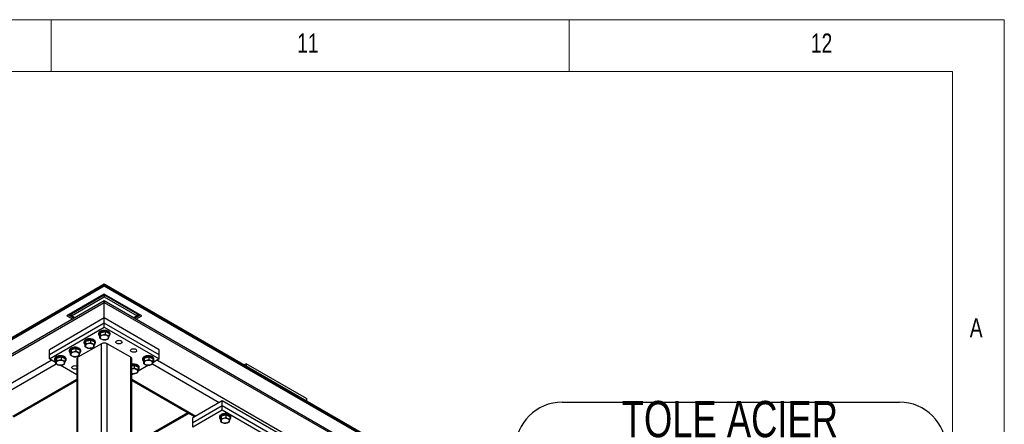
# Model space of a CAD drawing. Header units: millimetres. Extents: x 5 to 589, y 5 to 415.
# Tile 74 of 74: x 494 to 589, y 376 to 415. Entities that reach past the tile are written whole.
import ezdxf

# ---------------------------------------------------------------- set-up
doc = ezdxf.new("R2010")
doc.units = ezdxf.units.MM
doc.layers.add('NOTES', color=6, linetype='Continuous')
doc.layers.add('TRAIT-FORT', color=4, linetype='Continuous', lineweight=25)
doc.styles.add('SLDTEXTSTYLE0', font='TXT', dxfattribs={"width": 0.75})

# ---------------------------------------------------------------- blocks, each defined once
blk = doc.blocks.new('SW_NOTE_14')
at = {"layer": 'NOTES', "color": 0}
for p, q in [((4.496, 4.496), (37.057, 4.496)), ((37.057, -4.496), (4.496, -4.496))]:
    blk.add_line(p, q, dxfattribs=at)
for centre, start, end in [((4.496, 0), 90, 270), ((37.057, 0), 270, 90)]:
    blk.add_arc(centre, 4.496, start, end, dxfattribs=at)
at = {"layer": 'NOTES', "color": 0, "char_height": 3.5, "attachment_point": 2, "style": 'SLDTEXTSTYLE0'}
for s, insert in [('TOLE ACIER', (20.687, 4.611)), ('PIC-LSA201-03', (20.814, 0.085))]:
    blk.add_mtext(s, dxfattribs=dict(at, insert=insert))

msp = doc.modelspace()

# ---------------------------------------------------------------- linework, layer by layer
at = {"color": 7, "linetype": 'Continuous', "lineweight": 18}
for p, q in [((589, 415), (5, 415)), ((497, 415), (497, 410)), ((547, 410), (547, 415)), ((589, 5), (589, 415)), ((584, 410), (10, 410)), ((584, 10), (584, 410))]:
    msp.add_line(p, q, dxfattribs=at)
at = {"layer": 'TRAIT-FORT', "color": 4, "linetype": 'Continuous', "lineweight": 25}
for p, q in [((463.594, 367.232), (502.131, 389.479)), ((463.594, 367.171), (502.131, 389.418)), ((502.131, 389.254), (463.594, 367.007)), ((502.131, 389.479), (502.131, 389.418)), ((502.131, 389.479), (565.771, 352.741)), ((502.131, 389.418), (502.131, 389.254)), ((502.131, 389.418), (565.771, 352.679)), ((565.771, 352.516), (502.131, 389.254)), ((502.131, 387.838), (465.527, 366.708)), ((502.131, 388.479), (498.525, 386.397)), ((498.949, 386.601), (502.131, 388.438)), ((498.949, 386.397), (502.131, 388.234)), ((505.737, 386.397), (502.131, 388.479)), ((502.131, 388.438), (502.131, 388.234)), ((502.131, 388.438), (505.313, 386.601)), ((502.131, 388.234), (505.313, 386.397)), ((563.837, 352.216), (502.131, 387.838)), ((502.131, 387.703), (502.131, 387.838)), ((502.131, 387.838), (502.131, 387.703)), ((465.362, 366.477), (502.131, 387.703)), ((502.131, 387.703), (564.003, 351.985)), ((502.131, 386.192), (502.131, 387.703)), ((502.131, 386.192), (496.828, 383.131)), ((498.525, 386.397), (499.08, 386.077)), ((499.221, 386.158), (498.666, 386.479)), ((498.702, 386.499), (499.256, 386.179)), ((498.949, 386.417), (498.755, 386.53)), ((498.949, 386.601), (498.949, 386.397)), ((499.292, 386.199), (498.949, 386.397)), ((502.131, 385.702), (502.131, 386.192)), ((507.434, 383.131), (502.131, 386.192)), ((505.313, 386.397), (504.971, 386.199)), ((505.006, 386.179), (505.561, 386.499)), ((505.596, 386.479), (505.041, 386.158)), ((505.183, 386.077), (505.737, 386.397)), ((505.313, 386.601), (505.313, 386.397)), ((505.508, 386.53), (505.313, 386.417)), ((502.131, 385.702), (496.828, 382.641)), ((496.828, 382.233), (502.131, 385.294)), ((507.434, 382.641), (502.131, 385.702)), ((502.131, 385.294), (502.131, 385.702)), ((502.131, 385.294), (507.434, 382.233)), ((500.33, 383.958), (500.262, 383.677)), ((500.33, 383.958), (500.784, 384.064)), ((500.33, 383.958), (500.33, 383.713)), ((500.784, 384.064), (500.784, 383.82)), ((501.172, 383.89), (500.784, 384.064)), ((501.581, 384.682), (501.581, 384.6)), ((501.744, 384.774), (501.676, 384.494)), ((501.676, 384.494), (501.676, 384.249)), ((501.744, 384.774), (502.199, 384.881)), ((501.744, 384.774), (501.744, 384.529)), ((502.199, 384.881), (502.199, 384.636)), ((502.586, 384.707), (502.199, 384.881)), ((502.586, 384.707), (502.586, 384.462)), ((502.681, 384.6), (502.681, 384.682)), ((496.828, 382.641), (496.828, 383.131)), ((498.753, 383.049), (498.753, 382.967)), ((498.916, 383.141), (498.848, 382.861)), ((498.916, 383.141), (499.37, 383.248)), ((498.916, 383.141), (498.916, 382.897)), ((499.37, 383.248), (499.37, 383.003)), ((499.757, 383.074), (499.37, 383.248)), ((501.848, 383.702), (499.586, 382.396)), ((499.757, 383.074), (499.757, 382.829)), ((499.853, 382.967), (499.853, 383.049)), ((500.167, 383.865), (500.167, 383.784)), ((500.262, 383.677), (500.262, 383.432)), ((501.172, 383.89), (501.172, 383.646)), ((501.267, 383.784), (501.267, 383.865)), ((501.848, 363.207), (501.848, 383.702)), ((502.414, 363.207), (502.414, 383.702)), ((504.677, 382.396), (502.414, 383.702)), ((507.434, 382.641), (507.434, 383.131)), ((467.73, 365.231), (497.004, 382.131)), ((496.828, 382.233), (496.828, 382.641)), ((497.434, 381.883), (496.828, 382.233)), ((497.339, 382.233), (497.339, 382.151)), ((497.501, 382.325), (497.434, 382.044)), ((497.501, 382.325), (497.956, 382.432)), ((497.501, 382.325), (497.501, 382.08)), ((497.956, 382.432), (497.956, 382.187)), ((498.343, 382.258), (497.956, 382.432)), ((498.343, 382.258), (498.343, 382.013)), ((498.439, 382.151), (498.439, 382.233)), ((498.848, 382.861), (498.848, 382.616)), ((499.468, 382.233), (499.468, 361.737)), ((499.586, 361.901), (499.586, 382.396)), ((504.677, 361.901), (504.677, 382.396)), ((504.794, 361.737), (504.794, 382.233)), ((505.824, 382.233), (505.824, 382.151)), ((505.987, 382.325), (505.919, 382.044)), ((505.987, 382.325), (506.441, 382.432)), ((505.987, 382.325), (505.987, 382.08)), ((506.441, 382.432), (506.441, 382.187)), ((506.829, 382.258), (506.441, 382.432)), ((507.434, 382.233), (506.8, 381.867)), ((506.829, 382.258), (506.829, 382.013)), ((506.924, 382.151), (506.924, 382.233)), ((507.258, 382.131), (560.22, 351.556)), ((507.434, 382.233), (507.434, 382.641)), ((491.03, 378.028), (497.492, 381.759)), ((497.434, 382.044), (497.434, 381.8)), ((499.468, 380.708), (497.877, 381.627)), ((504.794, 381.561), (505.027, 381.615)), ((505.027, 381.615), (505.027, 381.37)), ((505.414, 381.441), (505.027, 381.615)), ((506.387, 381.628), (505.386, 381.05)), ((505.414, 381.441), (505.414, 381.196)), ((505.51, 381.335), (505.51, 381.416)), ((505.919, 382.044), (505.919, 381.8)), ((506.77, 381.759), (513.233, 378.028)), ((515.809, 381.775), (515.643, 381.679)), ((515.809, 381.775), (515.809, 381.583)), ((521.646, 378.405), (515.809, 381.775)), ((493.292, 376.722), (499.468, 380.287)), ((493.409, 376.654), (499.468, 380.152)), ((504.892, 380.809), (504.794, 380.834)), ((504.973, 380.812), (504.794, 380.708)), ((504.794, 380.287), (510.97, 376.722)), ((504.794, 380.152), (510.853, 376.654)), ((521.646, 378.405), (521.646, 378.213)), ((513.516, 378.192), (510.687, 376.559)), ((513.516, 377.702), (510.687, 376.069)), ((513.516, 377.702), (513.516, 378.192)), ((521.294, 373.701), (513.516, 378.192)), ((521.294, 373.211), (513.516, 377.702)), ((513.516, 377.293), (513.516, 377.702)), ((510.199, 377.032), (504.794, 373.912)), ((510.287, 376.981), (504.794, 373.81)), ((513.516, 377.293), (510.687, 375.661)), ((510.687, 376.069), (510.687, 376.559)), ((513.248, 376.64), (513.248, 376.559)), ((513.411, 376.733), (513.344, 376.452)), ((513.344, 376.452), (513.344, 376.207)), ((513.411, 376.733), (513.866, 376.839)), ((513.411, 376.733), (513.411, 376.488)), ((521.294, 372.803), (513.516, 377.293)), ((513.866, 376.839), (513.866, 376.594)), ((513.866, 376.839), (514.253, 376.665)), ((514.253, 376.665), (514.253, 376.42)), ((514.348, 376.559), (514.348, 376.64)), ((510.687, 375.661), (510.687, 376.069))]:
    msp.add_line(p, q, dxfattribs=at)
at = {"layer": 'TRAIT-FORT', "color": 4, "linetype": 'Continuous', "lineweight": 25, "flags": 128}
for points in [[(502.681, 384.682), (502.677, 384.721), (502.656, 384.776), (502.619, 384.829), (502.565, 384.877), (502.498, 384.919), (502.419, 384.953), (502.33, 384.978), (502.236, 384.994), (502.138, 384.999), (502.039, 384.995), (501.944, 384.98), (501.855, 384.956), (501.774, 384.923), (501.705, 384.883), (501.65, 384.836), (501.61, 384.783), (501.587, 384.728), (501.581, 384.682)], [(502.579, 384.416), (502.587, 384.422), (502.634, 384.472), (502.666, 384.526), (502.68, 384.582), (502.677, 384.639), (502.656, 384.695), (502.619, 384.747), (502.565, 384.795), (502.498, 384.837), (502.419, 384.871), (502.33, 384.896), (502.236, 384.912), (502.138, 384.918), (502.039, 384.913), (501.944, 384.899), (501.855, 384.875), (501.774, 384.842), (501.705, 384.801), (501.65, 384.754), (501.61, 384.702), (501.587, 384.646), (501.581, 384.59), (501.594, 384.533), (501.623, 384.479), (501.623, 384.479)], [(501.267, 383.865), (501.263, 383.904), (501.242, 383.96), (501.204, 384.013), (501.151, 384.061), (501.084, 384.102), (501.005, 384.136), (500.916, 384.161), (500.821, 384.177), (500.723, 384.183), (500.625, 384.178), (500.53, 384.164), (500.44, 384.14), (500.36, 384.107), (500.291, 384.066), (500.236, 384.019), (500.196, 383.967), (500.173, 383.912), (500.167, 383.865)], [(501.164, 383.599), (501.172, 383.606), (501.22, 383.656), (501.252, 383.71), (501.266, 383.766), (501.263, 383.823), (501.242, 383.878), (501.204, 383.931), (501.151, 383.979), (501.084, 384.02), (501.005, 384.054), (500.916, 384.08), (500.821, 384.096), (500.723, 384.101), (500.625, 384.097), (500.53, 384.082), (500.44, 384.058), (500.36, 384.025), (500.291, 383.985), (500.236, 383.937), (500.196, 383.885), (500.173, 383.83), (500.167, 383.773), (500.179, 383.717), (500.209, 383.662), (500.209, 383.662)], [(501.623, 384.479), (501.669, 384.428), (501.676, 384.422)], [(501.883, 384.131), (501.955, 384.105), (502.034, 384.088), (502.118, 384.081), (502.202, 384.085), (502.283, 384.098), (502.358, 384.121), (502.422, 384.153), (502.474, 384.191), (502.511, 384.235), (502.531, 384.282), (502.534, 384.331), (502.519, 384.379), (502.487, 384.424), (502.44, 384.465), (502.379, 384.498), (502.308, 384.524), (502.228, 384.541), (502.145, 384.547), (502.06, 384.544), (501.979, 384.53), (501.905, 384.507), (501.84, 384.476), (501.788, 384.438), (501.752, 384.394), (501.731, 384.346), (501.728, 384.298), (501.743, 384.25), (501.775, 384.205), (501.822, 384.164), (501.883, 384.131)], [(503.758, 383.988), (503.804, 383.954), (503.833, 383.914), (503.845, 383.871), (503.838, 383.828), (503.813, 383.787), (503.77, 383.751), (503.714, 383.722), (503.647, 383.703), (503.574, 383.693), (503.498, 383.694), (503.426, 383.707), (503.362, 383.729), (503.308, 383.759), (503.27, 383.797), (503.249, 383.838), (503.247, 383.882), (503.263, 383.924), (503.297, 383.963), (503.347, 383.995), (503.409, 384.02), (503.48, 384.034), (503.555, 384.039), (503.629, 384.032), (503.698, 384.015), (503.758, 383.988)], [(499.853, 383.049), (499.849, 383.088), (499.828, 383.144), (499.79, 383.196), (499.737, 383.244), (499.669, 383.286), (499.59, 383.32), (499.502, 383.345), (499.407, 383.361), (499.309, 383.367), (499.211, 383.362), (499.115, 383.348), (499.026, 383.323), (498.946, 383.291), (498.877, 383.25), (498.821, 383.203), (498.782, 383.151), (498.759, 383.095), (498.753, 383.049)], [(499.75, 382.783), (499.758, 382.789), (499.806, 382.839), (499.838, 382.893), (499.852, 382.949), (499.849, 383.006), (499.828, 383.062), (499.79, 383.115), (499.737, 383.162), (499.669, 383.204), (499.59, 383.238), (499.502, 383.263), (499.407, 383.279), (499.309, 383.285), (499.211, 383.28), (499.115, 383.266), (499.026, 383.242), (498.946, 383.209), (498.877, 383.168), (498.821, 383.121), (498.782, 383.069), (498.759, 383.014), (498.753, 382.957), (498.765, 382.9), (498.795, 382.846), (498.795, 382.846)], [(500.209, 383.662), (500.254, 383.612), (500.262, 383.605)], [(500.469, 383.314), (500.541, 383.288), (500.62, 383.272), (500.704, 383.265), (500.788, 383.269), (500.869, 383.282), (500.943, 383.305), (501.008, 383.336), (501.06, 383.375), (501.097, 383.419), (501.117, 383.466), (501.12, 383.515), (501.105, 383.563), (501.073, 383.608), (501.026, 383.648), (500.965, 383.682), (500.893, 383.708), (500.814, 383.724), (500.73, 383.731), (500.646, 383.727), (500.565, 383.714), (500.491, 383.691), (500.426, 383.66), (500.374, 383.621), (500.337, 383.577), (500.317, 383.53), (500.314, 383.481), (500.329, 383.433), (500.361, 383.388), (500.408, 383.348), (500.469, 383.314)], [(505.172, 383.172), (505.218, 383.137), (505.248, 383.097), (505.259, 383.054), (505.252, 383.011), (505.227, 382.97), (505.185, 382.935), (505.128, 382.906), (505.061, 382.886), (504.988, 382.877), (504.913, 382.878), (504.84, 382.89), (504.776, 382.912), (504.723, 382.943), (504.684, 382.98), (504.663, 383.022), (504.661, 383.065), (504.677, 383.108), (504.711, 383.146), (504.761, 383.179), (504.823, 383.203), (504.894, 383.218), (504.969, 383.222), (505.043, 383.215), (505.112, 383.198), (505.172, 383.172)], [(498.439, 382.233), (498.434, 382.272), (498.414, 382.327), (498.376, 382.38), (498.323, 382.428), (498.255, 382.469), (498.176, 382.503), (498.088, 382.529), (497.993, 382.544), (497.895, 382.55), (497.797, 382.546), (497.701, 382.531), (497.612, 382.507), (497.532, 382.474), (497.463, 382.433), (497.407, 382.386), (497.367, 382.334), (497.344, 382.279), (497.339, 382.233)], [(498.336, 381.966), (498.344, 381.973), (498.392, 382.023), (498.423, 382.077), (498.438, 382.133), (498.434, 382.19), (498.414, 382.246), (498.376, 382.298), (498.323, 382.346), (498.255, 382.388), (498.176, 382.422), (498.088, 382.447), (497.993, 382.463), (497.895, 382.468), (497.797, 382.464), (497.701, 382.45), (497.612, 382.425), (497.532, 382.392), (497.463, 382.352), (497.407, 382.305), (497.367, 382.253), (497.344, 382.197), (497.339, 382.14), (497.351, 382.084), (497.38, 382.03), (497.38, 382.03)], [(497.64, 381.681), (497.712, 381.656), (497.792, 381.639), (497.875, 381.632), (497.959, 381.636), (498.04, 381.649), (498.115, 381.672), (498.179, 381.704), (498.231, 381.742), (498.268, 381.786), (498.288, 381.833), (498.291, 381.882), (498.276, 381.93), (498.245, 381.975), (498.197, 382.015), (498.137, 382.049), (498.065, 382.075), (497.986, 382.091), (497.902, 382.098), (497.818, 382.095), (497.737, 382.081), (497.662, 382.058), (497.598, 382.027), (497.546, 381.988), (497.509, 381.945), (497.489, 381.897), (497.486, 381.849), (497.501, 381.801), (497.532, 381.755), (497.58, 381.715), (497.64, 381.681)], [(498.795, 382.846), (498.84, 382.796), (498.848, 382.789)], [(499.055, 382.498), (499.126, 382.472), (499.206, 382.455), (499.289, 382.449), (499.374, 382.452), (499.455, 382.466), (499.529, 382.489), (499.594, 382.52), (499.646, 382.558), (499.682, 382.602), (499.703, 382.65), (499.705, 382.698), (499.691, 382.746), (499.659, 382.791), (499.612, 382.832), (499.551, 382.866), (499.479, 382.891), (499.4, 382.908), (499.316, 382.915), (499.232, 382.911), (499.151, 382.898), (499.076, 382.875), (499.012, 382.843), (498.96, 382.805), (498.923, 382.761), (498.903, 382.714), (498.9, 382.665), (498.915, 382.617), (498.947, 382.572), (498.994, 382.531), (499.055, 382.498)], [(506.924, 382.233), (506.92, 382.272), (506.899, 382.327), (506.861, 382.38), (506.808, 382.428), (506.74, 382.469), (506.661, 382.503), (506.573, 382.529), (506.478, 382.544), (506.38, 382.55), (506.282, 382.546), (506.187, 382.531), (506.097, 382.507), (506.017, 382.474), (505.948, 382.433), (505.893, 382.386), (505.853, 382.334), (505.83, 382.279), (505.824, 382.233)], [(506.821, 381.966), (506.829, 381.973), (506.877, 382.023), (506.909, 382.077), (506.923, 382.133), (506.92, 382.19), (506.899, 382.246), (506.861, 382.298), (506.808, 382.346), (506.74, 382.388), (506.661, 382.422), (506.573, 382.447), (506.478, 382.463), (506.38, 382.468), (506.282, 382.464), (506.187, 382.45), (506.097, 382.425), (506.017, 382.392), (505.948, 382.352), (505.893, 382.305), (505.853, 382.253), (505.83, 382.197), (505.824, 382.14), (505.836, 382.084), (505.866, 382.03), (505.866, 382.03)], [(506.126, 381.681), (506.197, 381.656), (506.277, 381.639), (506.36, 381.632), (506.445, 381.636), (506.526, 381.649), (506.6, 381.672), (506.665, 381.704), (506.717, 381.742), (506.753, 381.786), (506.774, 381.833), (506.777, 381.882), (506.762, 381.93), (506.73, 381.975), (506.683, 382.015), (506.622, 382.049), (506.55, 382.075), (506.471, 382.091), (506.387, 382.098), (506.303, 382.095), (506.222, 382.081), (506.148, 382.058), (506.083, 382.027), (506.031, 381.988), (505.994, 381.945), (505.974, 381.897), (505.971, 381.849), (505.986, 381.801), (506.018, 381.755), (506.065, 381.715), (506.126, 381.681)], [(497.38, 382.03), (497.426, 381.979), (497.434, 381.972)], [(499.468, 381.272), (499.404, 381.253), (499.331, 381.244), (499.256, 381.245), (499.184, 381.257), (499.119, 381.279), (499.066, 381.31), (499.027, 381.347), (499.006, 381.389), (499.004, 381.433), (499.02, 381.475), (499.055, 381.514), (499.104, 381.546), (499.167, 381.571), (499.237, 381.585), (499.312, 381.589), (499.386, 381.583), (499.455, 381.565), (499.468, 381.561)], [(505.51, 381.416), (505.505, 381.455), (505.485, 381.511), (505.447, 381.563), (505.394, 381.611), (505.326, 381.653), (505.247, 381.687), (505.159, 381.712), (505.064, 381.728), (504.966, 381.734), (504.868, 381.729), (504.794, 381.719)], [(505.407, 381.15), (505.415, 381.157), (505.463, 381.206), (505.494, 381.26), (505.509, 381.317), (505.505, 381.374), (505.485, 381.429), (505.447, 381.482), (505.394, 381.53), (505.326, 381.571), (505.247, 381.605), (505.159, 381.631), (505.064, 381.646), (504.966, 381.652), (504.868, 381.648), (504.794, 381.637)], [(504.794, 380.836), (504.863, 380.823), (504.946, 380.816), (505.03, 380.819), (505.111, 380.833), (505.186, 380.856), (505.251, 380.887), (505.302, 380.926), (505.339, 380.969), (505.36, 381.017), (505.362, 381.065), (505.348, 381.113), (505.316, 381.159), (505.268, 381.199), (505.208, 381.233), (505.136, 381.258), (505.057, 381.275), (504.973, 381.282), (504.889, 381.278), (504.808, 381.265), (504.794, 381.261)], [(505.866, 382.03), (505.911, 381.979), (505.919, 381.972)], [(514.307, 376.762), (514.261, 376.812), (514.2, 376.857), (514.127, 376.895), (514.043, 376.925), (513.951, 376.945), (513.854, 376.956), (513.756, 376.957), (513.658, 376.947), (513.566, 376.928), (513.48, 376.899), (513.405, 376.862), (513.343, 376.818), (513.295, 376.768), (513.264, 376.714), (513.249, 376.658), (513.248, 376.64)], [(514.307, 376.68), (514.261, 376.73), (514.2, 376.775), (514.127, 376.813), (514.043, 376.843), (513.951, 376.864), (513.854, 376.874), (513.756, 376.875), (513.658, 376.866), (513.566, 376.846), (513.48, 376.818), (513.405, 376.781), (513.343, 376.737), (513.295, 376.687), (513.264, 376.633), (513.249, 376.577), (513.253, 376.52), (513.273, 376.464), (513.311, 376.411), (513.344, 376.38)], [(514.046, 376.457), (513.975, 376.482), (513.895, 376.499), (513.812, 376.506), (513.728, 376.502), (513.647, 376.489), (513.572, 376.466), (513.508, 376.434), (513.456, 376.396), (513.419, 376.352), (513.399, 376.305), (513.396, 376.256), (513.411, 376.208), (513.442, 376.163), (513.49, 376.123), (513.55, 376.089), (513.622, 376.063), (513.701, 376.047), (513.785, 376.04), (513.869, 376.043), (513.95, 376.057), (514.025, 376.08), (514.089, 376.111), (514.141, 376.15), (514.178, 376.193), (514.198, 376.241), (514.201, 376.289), (514.186, 376.337), (514.155, 376.383), (514.107, 376.423), (514.046, 376.457)]]:
    msp.add_lwpolyline(points, dxfattribs=at)
at = {"layer": 'TRAIT-FORT', "color": 4, "linetype": 'Continuous', "lineweight": 25}
for centre, radius, start, end in [((502.131, 383.156), 0.615, 62.60967, 117.39033), ((499.669, 382.213), 0.201, 114.37466, 174.3052), ((504.594, 382.213), 0.201, 5.6948, 65.62534), ((514.127, 376.557), 0.217, 304.40799, 34.47538), ((514.145, 376.638), 0.204, 0.61248, 37.3752)]:
    msp.add_arc(centre, radius, start, end, dxfattribs=at)
for points, knots in [([(501.744, 384.529), (501.738, 384.496), (501.726, 384.429), (501.709, 384.349), (501.692, 384.289), (501.682, 384.262), (501.676, 384.249)], [0, 0, 0, 0, 0.264605, 0.534948, 0.765343, 1, 1, 1, 1]), ([(502.064, 384.075), (502.014, 384.085), (501.933, 384.101), (501.815, 384.156), (501.735, 384.206), (501.69, 384.239), (501.676, 384.249)], [0, 0, 0, 0, 0.385549, 0.637642, 0.896546, 1, 1, 1, 1]), ([(501.744, 384.529), (501.783, 384.53), (501.863, 384.53), (501.981, 384.551), (502.094, 384.588), (502.164, 384.62), (502.199, 384.636)], [0, 0, 0, 0, 0.2646049, 0.5349477, 0.7653431, 1, 1, 1, 1]), ([(502.518, 384.181), (502.479, 384.163), (502.399, 384.126), (502.281, 384.092), (502.168, 384.075), (502.099, 384.075), (502.064, 384.075)], [0, 0, 0, 0, 0.264605, 0.534948, 0.765343, 1, 1, 1, 1]), ([(502.586, 384.462), (502.537, 384.472), (502.455, 384.488), (502.337, 384.543), (502.257, 384.593), (502.212, 384.626), (502.199, 384.636)], [0, 0, 0, 0, 0.3855495, 0.6376419, 0.8965462, 1, 1, 1, 1]), ([(502.518, 384.181), (502.524, 384.197), (502.536, 384.228), (502.554, 384.294), (502.57, 384.374), (502.581, 384.432), (502.586, 384.462)], [0, 0, 0, 0, 0.264605, 0.534948, 0.765343, 1, 1, 1, 1]), ([(498.916, 382.897), (498.955, 382.897), (499.035, 382.898), (499.153, 382.919), (499.266, 382.955), (499.335, 382.987), (499.37, 383.003)], [0, 0, 0, 0, 0.2646049, 0.5349477, 0.7653431, 1, 1, 1, 1]), ([(499.757, 382.829), (499.708, 382.839), (499.627, 382.855), (499.509, 382.91), (499.429, 382.96), (499.383, 382.994), (499.37, 383.003)], [0, 0, 0, 0, 0.3855495, 0.6376419, 0.8965462, 1, 1, 1, 1]), ([(500.33, 383.713), (500.324, 383.68), (500.312, 383.612), (500.295, 383.533), (500.278, 383.473), (500.267, 383.446), (500.262, 383.432)], [0, 0, 0, 0, 0.264605, 0.534948, 0.765343, 1, 1, 1, 1]), ([(500.649, 383.258), (500.6, 383.268), (500.519, 383.284), (500.401, 383.339), (500.321, 383.389), (500.275, 383.423), (500.262, 383.432)], [0, 0, 0, 0, 0.385549, 0.637642, 0.896546, 1, 1, 1, 1]), ([(500.33, 383.713), (500.369, 383.713), (500.449, 383.714), (500.567, 383.735), (500.68, 383.771), (500.75, 383.803), (500.784, 383.82)], [0, 0, 0, 0, 0.2646049, 0.5349477, 0.7653431, 1, 1, 1, 1]), ([(501.104, 383.365), (501.065, 383.347), (500.985, 383.31), (500.867, 383.276), (500.754, 383.259), (500.684, 383.259), (500.649, 383.258)], [0, 0, 0, 0, 0.264605, 0.534948, 0.765343, 1, 1, 1, 1]), ([(501.172, 383.646), (501.122, 383.655), (501.041, 383.671), (500.923, 383.726), (500.843, 383.776), (500.798, 383.81), (500.784, 383.82)], [0, 0, 0, 0, 0.3855495, 0.6376419, 0.8965462, 1, 1, 1, 1]), ([(501.104, 383.365), (501.11, 383.38), (501.122, 383.412), (501.139, 383.478), (501.156, 383.557), (501.166, 383.616), (501.172, 383.646)], [0, 0, 0, 0, 0.264605, 0.534948, 0.765343, 1, 1, 1, 1]), ([(497.501, 382.08), (497.495, 382.047), (497.484, 381.98), (497.466, 381.9), (497.449, 381.84), (497.439, 381.813), (497.434, 381.8)], [0, 0, 0, 0, 0.264605, 0.534948, 0.765343, 1, 1, 1, 1]), ([(497.501, 382.08), (497.541, 382.081), (497.621, 382.081), (497.739, 382.102), (497.852, 382.138), (497.921, 382.171), (497.956, 382.187)], [0, 0, 0, 0, 0.2646049, 0.5349477, 0.7653431, 1, 1, 1, 1]), ([(498.343, 382.013), (498.294, 382.023), (498.213, 382.039), (498.094, 382.094), (498.015, 382.144), (497.969, 382.177), (497.956, 382.187)], [0, 0, 0, 0, 0.3855495, 0.6376419, 0.8965462, 1, 1, 1, 1]), ([(498.916, 382.897), (498.91, 382.863), (498.898, 382.796), (498.88, 382.716), (498.864, 382.656), (498.853, 382.63), (498.848, 382.616)], [0, 0, 0, 0, 0.264605, 0.534948, 0.765343, 1, 1, 1, 1]), ([(499.235, 382.442), (499.186, 382.452), (499.105, 382.468), (498.986, 382.523), (498.907, 382.573), (498.861, 382.606), (498.848, 382.616)], [0, 0, 0, 0, 0.385549, 0.637642, 0.896546, 1, 1, 1, 1]), ([(499.69, 382.549), (499.65, 382.53), (499.571, 382.494), (499.452, 382.459), (499.339, 382.442), (499.27, 382.442), (499.235, 382.442)], [0, 0, 0, 0, 0.264605, 0.534948, 0.765343, 1, 1, 1, 1]), ([(499.69, 382.549), (499.696, 382.564), (499.708, 382.595), (499.725, 382.661), (499.742, 382.741), (499.752, 382.8), (499.757, 382.829)], [0, 0, 0, 0, 0.264605, 0.534948, 0.765343, 1, 1, 1, 1]), ([(505.987, 382.08), (505.981, 382.047), (505.969, 381.98), (505.951, 381.9), (505.935, 381.84), (505.924, 381.813), (505.919, 381.8)], [0, 0, 0, 0, 0.264605, 0.534948, 0.765343, 1, 1, 1, 1]), ([(505.987, 382.08), (506.026, 382.081), (506.106, 382.081), (506.224, 382.102), (506.337, 382.138), (506.406, 382.171), (506.441, 382.187)], [0, 0, 0, 0, 0.2646049, 0.5349477, 0.7653431, 1, 1, 1, 1]), ([(506.829, 382.013), (506.779, 382.023), (506.698, 382.039), (506.58, 382.094), (506.5, 382.144), (506.454, 382.177), (506.441, 382.187)], [0, 0, 0, 0, 0.3855495, 0.6376419, 0.8965462, 1, 1, 1, 1]), ([(497.821, 381.626), (497.772, 381.635), (497.69, 381.651), (497.572, 381.706), (497.493, 381.756), (497.447, 381.79), (497.434, 381.8)], [0, 0, 0, 0, 0.385549, 0.637642, 0.896546, 1, 1, 1, 1]), ([(498.276, 381.732), (498.236, 381.714), (498.156, 381.677), (498.038, 381.643), (497.925, 381.626), (497.856, 381.626), (497.821, 381.626)], [0, 0, 0, 0, 0.264605, 0.534948, 0.765343, 1, 1, 1, 1]), ([(498.276, 381.732), (498.282, 381.748), (498.293, 381.779), (498.311, 381.845), (498.328, 381.924), (498.338, 381.983), (498.343, 382.013)], [0, 0, 0, 0, 0.264605, 0.534948, 0.765343, 1, 1, 1, 1]), ([(504.794, 381.286), (504.801, 381.287), (504.844, 381.294), (504.923, 381.323), (504.992, 381.354), (505.027, 381.37)], [0, 0, 0, 0, 0.0932013, 0.5424459, 1, 1, 1, 1]), ([(505.414, 381.196), (505.365, 381.206), (505.284, 381.222), (505.165, 381.277), (505.086, 381.327), (505.04, 381.361), (505.027, 381.37)], [0, 0, 0, 0, 0.3855495, 0.6376419, 0.8965462, 1, 1, 1, 1]), ([(505.347, 380.916), (505.353, 380.931), (505.365, 380.962), (505.382, 381.029), (505.399, 381.108), (505.409, 381.167), (505.414, 381.196)], [0, 0, 0, 0, 0.264605, 0.534948, 0.765343, 1, 1, 1, 1]), ([(506.306, 381.626), (506.257, 381.635), (506.176, 381.651), (506.057, 381.706), (505.978, 381.756), (505.932, 381.79), (505.919, 381.8)], [0, 0, 0, 0, 0.385549, 0.637642, 0.896546, 1, 1, 1, 1]), ([(506.761, 381.732), (506.722, 381.714), (506.642, 381.677), (506.524, 381.643), (506.411, 381.626), (506.341, 381.626), (506.306, 381.626)], [0, 0, 0, 0, 0.264605, 0.534948, 0.765343, 1, 1, 1, 1]), ([(506.761, 381.732), (506.767, 381.748), (506.779, 381.779), (506.796, 381.845), (506.813, 381.924), (506.823, 381.983), (506.829, 382.013)], [0, 0, 0, 0, 0.264605, 0.534948, 0.765343, 1, 1, 1, 1]), ([(505.347, 380.916), (505.307, 380.898), (505.228, 380.861), (505.109, 380.826), (504.996, 380.81), (504.927, 380.809), (504.892, 380.809)], [0, 0, 0, 0, 0.264605, 0.534948, 0.765343, 1, 1, 1, 1]), ([(513.411, 376.488), (513.405, 376.455), (513.394, 376.387), (513.376, 376.308), (513.359, 376.248), (513.349, 376.221), (513.344, 376.207)], [0, 0, 0, 0, 0.264605, 0.534948, 0.765343, 1, 1, 1, 1]), ([(513.411, 376.488), (513.451, 376.488), (513.53, 376.489), (513.649, 376.51), (513.762, 376.546), (513.831, 376.578), (513.866, 376.594)], [0, 0, 0, 0, 0.264605, 0.534948, 0.765343, 1, 1, 1, 1]), ([(513.866, 376.594), (513.915, 376.56), (513.997, 376.503), (514.115, 376.452), (514.194, 376.43), (514.24, 376.423), (514.253, 376.42)], [0, 0, 0, 0, 0.385549, 0.637642, 0.896546, 1, 1, 1, 1]), ([(514.186, 376.14), (514.192, 376.155), (514.203, 376.186), (514.221, 376.253), (514.238, 376.332), (514.248, 376.391), (514.253, 376.42)], [0, 0, 0, 0, 0.264605, 0.534948, 0.765343, 1, 1, 1, 1]), ([(513.344, 376.207), (513.393, 376.173), (513.474, 376.116), (513.593, 376.064), (513.672, 376.043), (513.718, 376.035), (513.731, 376.033)], [0, 0, 0, 0, 0.3855495, 0.6376419, 0.8965462, 1, 1, 1, 1]), ([(514.186, 376.14), (514.146, 376.122), (514.066, 376.085), (513.948, 376.05), (513.835, 376.034), (513.766, 376.033), (513.731, 376.033)], [0, 0, 0, 0, 0.2646049, 0.5349477, 0.7653431, 1, 1, 1, 1])]:
    msp.add_open_spline(points, degree=3, knots=knots, dxfattribs=at)

# ---------------------------------------------------------------- block references
at = {"layer": 'NOTES', "color": 211}
msp.add_blockref('SW_NOTE_14', (541.826, 373.569), dxfattribs=at)

# ---------------------------------------------------------------- texts
at = {"layer": 'NOTES', "color": 211, "attachment_point": 1, "style": 'SLDTEXTSTYLE0'}
for s, insert, char_height in [('11', (520.75, 413.668), 1.8521), ('12', (570.333, 413.668), 1.8521), ('A', (585.667, 386.168), 1.852)]:
    msp.add_mtext(s, dxfattribs=dict(at, insert=insert, char_height=char_height))

doc.saveas('drawing.dxf')
